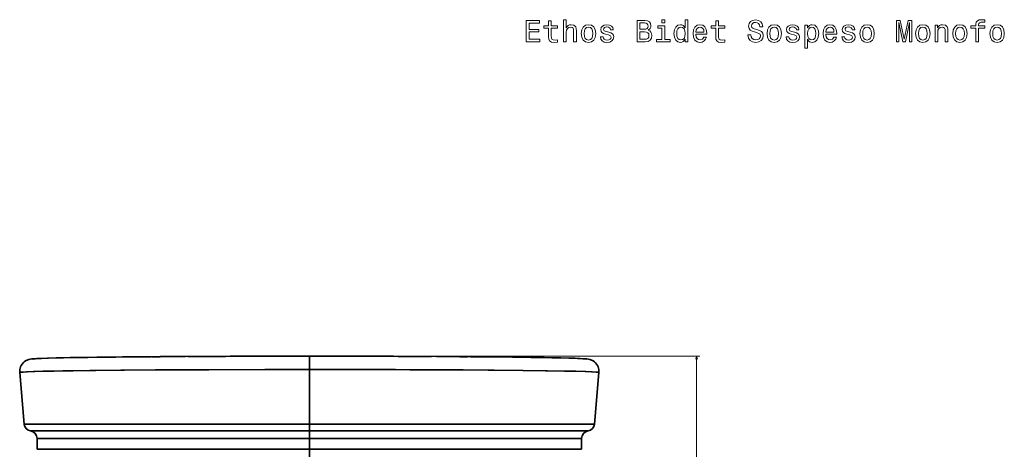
# Model space of a CAD drawing. Extents: x 405 to 1701, y 24 to 1432.
# Tile 5 of 7: x 405 to 1049, y 1151 to 1432. Entities that reach past the tile are written whole.
import ezdxf

# ---------------------------------------------------------------- set-up
doc = ezdxf.new("R2010")
doc.units = 0

msp = doc.modelspace()

# ---------------------------------------------------------------- linework, layer by layer
at = {"color": 7, "lineweight": 35, "ltscale": 0.217422}
msp.add_line((594.51, 1203.3), (594.51, 1212), dxfattribs=at)
msp.add_line((594.51, 1203.3), (594.51, 1212), dxfattribs=at)
at = {"color": 8, "lineweight": 13}
for p, q in [((596.51, 1212), (849.74, 1212)), ((847.74, 927.63), (847.74, 1212))]:
    msp.add_line(p, q, dxfattribs=at)
at = {"color": 7, "lineweight": 35}
for p, q in [((408.12, 1167.64), (405.17, 1201.35)), ((594.51, 1167.64), (594.51, 1203.3)), ((594.51, 1167.64), (594.51, 1203.3)), ((780.91, 1167.64), (783.85, 1201.35)), ((408.12, 1167.64), (594.51, 1167.64)), ((408.12, 1167.64), (594.51, 1167.64)), ((594.51, 1167.64), (780.91, 1167.64)), ((780.91, 1167.64), (594.51, 1167.64)), ((594.51, 1163.14), (412.31, 1163.14)), ((594.51, 1163.14), (412.31, 1163.14)), ((594.51, 1163.14), (776.72, 1163.14)), ((594.51, 1163.14), (776.72, 1163.14)), ((594.51, 1158.21), (416.52, 1158.21)), ((594.51, 1158.21), (416.52, 1158.21)), ((772.51, 1158.21), (594.51, 1158.21)), ((594.51, 1158.21), (772.5, 1158.21)), ((416.52, 1151.08), (594.51, 1151.08)), ((594.51, 1151.08), (416.52, 1151.08)), ((594.51, 1151.08), (772.51, 1151.08)), ((594.51, 1151.08), (772.51, 1151.08))]:
    msp.add_line(p, q, dxfattribs=at)
at = {"color": 7, "lineweight": 35, "ltscale": 0.342331}
msp.add_line((594.51, 1203.3), (594.51, 1189.61), dxfattribs=at)
msp.add_line((594.51, 1203.3), (594.51, 1189.61), dxfattribs=at)
at = {"color": 7, "lineweight": 35, "ltscale": 0.112531}
msp.add_line((594.51, 1163.14), (594.51, 1167.64), dxfattribs=at)
msp.add_line((594.51, 1163.14), (594.51, 1167.64), dxfattribs=at)
at = {"color": 7, "lineweight": 35, "ltscale": 0.123428}
msp.add_line((594.51, 1158.21), (594.51, 1163.14), dxfattribs=at)
msp.add_line((594.51, 1158.21), (594.51, 1163.14), dxfattribs=at)
at = {"color": 7, "lineweight": 35, "ltscale": 0.178082}
for p, q in [((416.52, 1151.08), (416.52, 1158.21)), ((594.51, 1158.21), (594.51, 1151.08)), ((594.51, 1151.08), (594.51, 1158.21)), ((772.51, 1151.08), (772.51, 1158.21))]:
    msp.add_line(p, q, dxfattribs=at)
at = {"color": 7, "lineweight": 35, "ltscale": 0.125}
msp.add_line((594.51, 1146.08), (594.51, 1151.08), dxfattribs=at)
msp.add_line((594.51, 1146.08), (594.51, 1151.08), dxfattribs=at)
at = {"color": 7, "lineweight": 13}
for points in [[(736.35, 1417.65), (745.22, 1417.65), (745.22, 1419.35), (738.2, 1419.35), (738.2, 1424.09), (744.46, 1424.09), (744.46, 1425.76), (738.2, 1425.76), (738.2, 1429.96), (745.06, 1429.96), (745.06, 1431.65), (736.35, 1431.65)], [(750.93, 1426.61), (750.93, 1421.18), (751.05, 1419.43), (751.62, 1418.22), (752.75, 1417.51), (754.66, 1417.27), (756.76, 1417.37), (756.76, 1418.9), (755.23, 1418.78), (753.84, 1418.94), (753.09, 1419.45), (752.77, 1420.3), (752.71, 1421.49), (752.71, 1426.61), (756.76, 1426.61), (756.76, 1428.12), (752.71, 1428.12), (752.71, 1431.29), (750.93, 1431.29), (750.93, 1428.12), (747.86, 1428.12), (747.86, 1426.61)], [(760.69, 1417.65), (762.47, 1417.65), (762.47, 1423.91), (762.65, 1425.34), (763.24, 1426.39), (764.14, 1427.03), (765.35, 1427.28), (766.32, 1427.07), (766.93, 1426.53), (767.23, 1425.62), (767.33, 1424.41), (767.33, 1417.65), (769.11, 1417.65), (769.11, 1424.77), (769.03, 1426.21), (768.66, 1427.4), (767.47, 1428.49), (765.62, 1428.87), (764.61, 1428.73), (763.74, 1428.35), (763.01, 1427.74), (762.47, 1426.91), (762.47, 1432.14), (760.69, 1432.14)], [(815.97, 1425.22), (817.38, 1426.39), (817.74, 1427.18), (817.86, 1428.14), (817.6, 1429.66), (816.82, 1430.75), (815.55, 1431.41), (813.77, 1431.65), (808.79, 1431.65), (808.79, 1417.65), (814.05, 1417.65), (815.93, 1417.94), (817.32, 1418.76), (818.19, 1420.07), (818.49, 1421.85), (818.31, 1423.04), (817.82, 1424.03), (817.04, 1424.75)], [(813.39, 1425.84), (810.64, 1425.84), (810.64, 1429.98), (813.55, 1429.98), (814.64, 1429.86), (815.4, 1429.5), (815.87, 1428.87), (816.03, 1427.94), (815.85, 1427.01), (815.36, 1426.37), (814.54, 1425.96)], [(826.9, 1432.14), (825.03, 1432.14), (825.03, 1430.12), (826.9, 1430.12)], [(840.22, 1419.33), (840.22, 1417.65), (841.99, 1417.65), (841.99, 1432.14), (840.24, 1432.14), (840.24, 1426.83), (838.89, 1428.37), (838.06, 1428.73), (837.11, 1428.87), (835.4, 1428.47), (834.06, 1427.34), (833.2, 1425.52), (832.89, 1423.08), (833.2, 1420.64), (834.06, 1418.8), (835.4, 1417.65), (837.11, 1417.27), (838.06, 1417.41), (838.91, 1417.77)], [(860.23, 1426.61), (860.23, 1421.18), (860.35, 1419.43), (860.91, 1418.22), (862.04, 1417.51), (863.96, 1417.27), (866.06, 1417.37), (866.06, 1418.9), (864.52, 1418.78), (863.13, 1418.94), (862.39, 1419.45), (862.06, 1420.3), (862, 1421.49), (862, 1426.61), (866.06, 1426.61), (866.06, 1428.12), (862, 1428.12), (862, 1431.29), (860.23, 1431.29), (860.23, 1428.12), (857.16, 1428.12), (857.16, 1426.61)], [(883.12, 1422.27), (881.29, 1422.27), (881.69, 1420.13), (882.7, 1418.56), (884.25, 1417.61), (886.35, 1417.27), (888.43, 1417.59), (889.98, 1418.48), (890.97, 1419.87), (891.33, 1421.71), (891.03, 1423.36), (890.18, 1424.43), (888.81, 1425.14), (886.98, 1425.66), (885.4, 1426.05), (884.38, 1426.49), (883.79, 1427.13), (883.61, 1428.14), (883.79, 1429.05), (884.31, 1429.74), (885.12, 1430.2), (886.23, 1430.36), (887.36, 1430.16), (888.25, 1429.62), (888.83, 1428.71), (889.12, 1427.48), (890.95, 1427.48), (890.95, 1427.52), (890.63, 1429.41), (889.68, 1430.83), (888.19, 1431.71), (886.17, 1432.02), (884.35, 1431.71), (882.94, 1430.87), (882.03, 1429.56), (881.71, 1427.86), (881.97, 1426.35), (882.74, 1425.32), (883.95, 1424.63), (885.61, 1424.11), (887.24, 1423.64), (888.47, 1423.2), (889.22, 1422.56), (889.48, 1421.51), (889.24, 1420.44), (888.61, 1419.63), (887.66, 1419.13), (886.43, 1418.96), (885.06, 1419.19), (884.01, 1419.83), (883.35, 1420.88)], [(978.42, 1417.65), (979.97, 1417.65), (979.97, 1430.36), (982.6, 1417.65), (984.33, 1417.65), (986.93, 1430.36), (986.93, 1417.65), (988.51, 1417.65), (988.51, 1431.65), (986.05, 1431.65), (983.46, 1419.31), (980.9, 1431.65), (978.42, 1431.65)], [(1030.33, 1426.61), (1030.33, 1417.65), (1032.1, 1417.65), (1032.1, 1426.61), (1036.14, 1426.61), (1036.14, 1428.12), (1032.1, 1428.12), (1032.1, 1428.79), (1032.24, 1429.6), (1032.71, 1430.14), (1033.49, 1430.46), (1034.62, 1430.58), (1036.14, 1430.5), (1036.14, 1432.04), (1034.22, 1432.14), (1032.48, 1431.96), (1031.27, 1431.41), (1030.55, 1430.46), (1030.33, 1429.11), (1030.33, 1428.12), (1027.08, 1428.12), (1027.08, 1426.61)], [(772.31, 1423.06), (772.64, 1420.6), (773.57, 1418.78), (775.04, 1417.65), (777.01, 1417.27), (778.97, 1417.65), (780.44, 1418.76), (781.37, 1420.58), (781.72, 1423.06), (781.37, 1425.52), (780.44, 1427.36), (778.97, 1428.47), (777.01, 1428.87), (775.04, 1428.47), (773.57, 1427.34), (772.64, 1425.52)], [(774.13, 1423.08), (774.31, 1424.9), (774.88, 1426.21), (775.78, 1427.01), (777.01, 1427.3), (778.23, 1427.01), (779.13, 1426.23), (779.7, 1424.9), (779.9, 1423.08), (779.7, 1421.24), (779.13, 1419.91), (778.23, 1419.11), (777.01, 1418.84), (775.78, 1419.11), (774.88, 1419.91), (774.31, 1421.24)], [(790.29, 1423.97), (788.57, 1424.37), (787.3, 1424.84), (786.88, 1425.78), (787, 1426.45), (787.42, 1426.93), (788.11, 1427.24), (789.1, 1427.36), (790.05, 1427.24), (790.79, 1426.87), (791.28, 1426.33), (791.48, 1425.6), (793.21, 1425.6), (793.21, 1425.64), (792.91, 1426.95), (792.08, 1427.98), (790.79, 1428.63), (789.1, 1428.87), (787.38, 1428.63), (786.13, 1427.96), (785.35, 1426.97), (785.1, 1425.72), (785.29, 1424.51), (785.85, 1423.67), (786.78, 1423.06), (788.13, 1422.64), (790.11, 1422.15), (791.32, 1421.65), (791.64, 1421.24), (791.76, 1420.64), (791.58, 1419.89), (791.1, 1419.33), (790.31, 1418.96), (789.26, 1418.84), (788.15, 1418.96), (787.34, 1419.39), (786.8, 1420.07), (786.58, 1421.02), (784.86, 1421.02), (785.14, 1419.41), (785.97, 1418.24), (787.28, 1417.53), (789.1, 1417.27), (790.99, 1417.53), (792.39, 1418.24), (793.23, 1419.37), (793.54, 1420.84), (793.31, 1422.11), (792.69, 1422.98), (791.66, 1423.54)], [(813.83, 1419.33), (810.64, 1419.33), (810.64, 1424.15), (813.65, 1424.15), (814.92, 1424.01), (815.83, 1423.58), (816.37, 1422.86), (816.55, 1421.81), (816.37, 1420.7), (815.87, 1419.93), (815.02, 1419.47)], [(826.84, 1419.15), (826.84, 1428.12), (822.28, 1428.12), (822.28, 1426.61), (825.07, 1426.61), (825.07, 1419.15), (821.44, 1419.15), (821.44, 1417.65), (830.51, 1417.65), (830.51, 1419.15)], [(837.41, 1427.28), (838.58, 1426.99), (839.47, 1426.21), (839.99, 1424.9), (840.2, 1423.08), (839.99, 1421.24), (839.47, 1419.93), (838.58, 1419.13), (837.41, 1418.86), (836.3, 1419.13), (835.46, 1419.93), (834.89, 1421.26), (834.71, 1423.08), (834.89, 1424.88), (835.46, 1426.19), (836.3, 1426.99)], [(847.26, 1422.56), (854.36, 1422.56), (854.38, 1423.38), (854.06, 1425.7), (853.17, 1427.44), (851.76, 1428.49), (849.88, 1428.87), (848.04, 1428.47), (846.63, 1427.34), (845.72, 1425.5), (845.4, 1423.08), (845.7, 1420.6), (846.61, 1418.78), (848, 1417.65), (849.82, 1417.27), (851.39, 1417.53), (852.68, 1418.22), (853.63, 1419.31), (854.18, 1420.76), (852.42, 1420.76), (852.06, 1419.95), (851.53, 1419.35), (850.04, 1418.86), (848.89, 1419.09), (848.02, 1419.79), (847.46, 1420.94), (847.26, 1422.5)], [(847.26, 1424.05), (847.48, 1425.44), (848.02, 1426.47), (848.85, 1427.09), (849.94, 1427.32), (851.01, 1427.09), (851.84, 1426.47), (852.34, 1425.44), (852.52, 1424.05)], [(893.76, 1423.06), (894.08, 1420.6), (895.01, 1418.78), (896.48, 1417.65), (898.46, 1417.27), (900.41, 1417.65), (901.89, 1418.76), (902.81, 1420.58), (903.16, 1423.06), (902.81, 1425.52), (901.89, 1427.36), (900.41, 1428.47), (898.46, 1428.87), (896.48, 1428.47), (895.01, 1427.34), (894.08, 1425.52)], [(895.57, 1423.08), (895.75, 1424.9), (896.32, 1426.21), (897.23, 1427.01), (898.46, 1427.3), (899.67, 1427.01), (900.57, 1426.23), (901.14, 1424.9), (901.34, 1423.08), (901.14, 1421.24), (900.57, 1419.91), (899.67, 1419.11), (898.46, 1418.84), (897.23, 1419.11), (896.32, 1419.91), (895.75, 1421.24)], [(911.73, 1423.97), (910.01, 1424.37), (908.74, 1424.84), (908.32, 1425.78), (908.44, 1426.45), (908.86, 1426.93), (909.55, 1427.24), (910.54, 1427.36), (911.49, 1427.24), (912.23, 1426.87), (912.72, 1426.33), (912.92, 1425.6), (914.65, 1425.6), (914.65, 1425.64), (914.35, 1426.95), (913.52, 1427.98), (912.23, 1428.63), (910.54, 1428.87), (908.82, 1428.63), (907.57, 1427.96), (906.79, 1426.97), (906.55, 1425.72), (906.73, 1424.51), (907.29, 1423.67), (908.22, 1423.06), (909.57, 1422.64), (911.55, 1422.15), (912.76, 1421.65), (913.08, 1421.24), (913.2, 1420.64), (913.02, 1419.89), (912.54, 1419.33), (911.75, 1418.96), (910.7, 1418.84), (909.59, 1418.96), (908.78, 1419.39), (908.24, 1420.07), (908.02, 1421.02), (906.3, 1421.02), (906.59, 1419.41), (907.41, 1418.24), (908.72, 1417.53), (910.54, 1417.27), (912.44, 1417.53), (913.83, 1418.24), (914.67, 1419.37), (914.98, 1420.84), (914.76, 1422.11), (914.13, 1422.98), (913.1, 1423.54)], [(920.24, 1426.81), (920.24, 1428.49), (918.47, 1428.49), (918.47, 1413.46), (920.24, 1413.46), (920.24, 1419.31), (920.87, 1418.36), (921.57, 1417.73), (923.35, 1417.27), (925.04, 1417.65), (926.38, 1418.8), (927.24, 1420.62), (927.57, 1423.08), (927.24, 1425.52), (926.38, 1427.34), (925.04, 1428.47), (923.35, 1428.87), (922.38, 1428.75), (921.55, 1428.37), (920.85, 1427.72)], [(923.05, 1418.86), (921.86, 1419.13), (920.99, 1419.93), (920.44, 1421.24), (920.26, 1423.08), (920.44, 1424.9), (920.99, 1426.21), (921.86, 1426.99), (923.05, 1427.28), (924.14, 1426.99), (925, 1426.19), (925.55, 1424.88), (925.75, 1423.08), (925.55, 1421.26), (925, 1419.93), (924.14, 1419.13)], [(932.27, 1422.56), (939.37, 1422.56), (939.39, 1423.38), (939.06, 1425.7), (938.18, 1427.44), (936.76, 1428.49), (934.89, 1428.87), (933.05, 1428.47), (931.64, 1427.34), (930.73, 1425.5), (930.41, 1423.08), (930.71, 1420.6), (931.62, 1418.78), (933.01, 1417.65), (934.83, 1417.27), (936.4, 1417.53), (937.69, 1418.22), (938.64, 1419.31), (939.18, 1420.76), (937.43, 1420.76), (937.07, 1419.95), (936.54, 1419.35), (935.05, 1418.86), (933.9, 1419.09), (933.03, 1419.79), (932.47, 1420.94), (932.27, 1422.5)], [(932.27, 1424.05), (932.49, 1425.44), (933.03, 1426.47), (933.86, 1427.09), (934.95, 1427.32), (936.02, 1427.09), (936.84, 1426.47), (937.35, 1425.44), (937.53, 1424.05)], [(948.16, 1423.97), (946.45, 1424.37), (945.18, 1424.84), (944.75, 1425.78), (944.87, 1426.45), (945.3, 1426.93), (945.98, 1427.24), (946.97, 1427.36), (947.92, 1427.24), (948.67, 1426.87), (949.15, 1426.33), (949.35, 1425.6), (951.09, 1425.6), (951.09, 1425.64), (950.78, 1426.95), (949.96, 1427.98), (948.67, 1428.63), (946.97, 1428.87), (945.26, 1428.63), (944.01, 1427.96), (943.22, 1426.97), (942.98, 1425.72), (943.16, 1424.51), (943.72, 1423.67), (944.65, 1423.06), (946, 1422.64), (947.98, 1422.15), (949.19, 1421.65), (949.51, 1421.24), (949.63, 1420.64), (949.45, 1419.89), (948.97, 1419.33), (948.18, 1418.96), (947.13, 1418.84), (946.02, 1418.96), (945.22, 1419.39), (944.67, 1420.07), (944.45, 1421.02), (942.74, 1421.02), (943.02, 1419.41), (943.84, 1418.24), (945.16, 1417.53), (946.97, 1417.27), (948.87, 1417.53), (950.26, 1418.24), (951.11, 1419.37), (951.41, 1420.84), (951.19, 1422.11), (950.56, 1422.98), (949.53, 1423.54)], [(954.48, 1423.06), (954.8, 1420.6), (955.73, 1418.78), (957.2, 1417.65), (959.18, 1417.27), (961.13, 1417.65), (962.61, 1418.76), (963.53, 1420.58), (963.88, 1423.06), (963.53, 1425.52), (962.61, 1427.36), (961.13, 1428.47), (959.18, 1428.87), (957.2, 1428.47), (955.73, 1427.34), (954.8, 1425.52)], [(956.29, 1423.08), (956.47, 1424.9), (957.04, 1426.21), (957.95, 1427.01), (959.18, 1427.3), (960.39, 1427.01), (961.29, 1426.23), (961.86, 1424.9), (962.06, 1423.08), (961.86, 1421.24), (961.29, 1419.91), (960.39, 1419.11), (959.18, 1418.84), (957.95, 1419.11), (957.04, 1419.91), (956.47, 1421.24)], [(990.91, 1423.06), (991.23, 1420.6), (992.16, 1418.78), (993.63, 1417.65), (995.61, 1417.27), (997.57, 1417.65), (999.04, 1418.76), (999.97, 1420.58), (1000.31, 1423.06), (999.97, 1425.52), (999.04, 1427.36), (997.57, 1428.47), (995.61, 1428.87), (993.63, 1428.47), (992.16, 1427.34), (991.23, 1425.52)], [(992.72, 1423.08), (992.91, 1424.9), (993.47, 1426.21), (994.38, 1427.01), (995.61, 1427.3), (996.82, 1427.01), (997.73, 1426.23), (998.29, 1424.9), (998.49, 1423.08), (998.29, 1421.24), (997.73, 1419.91), (996.82, 1419.11), (995.61, 1418.84), (994.38, 1419.11), (993.47, 1419.91), (992.91, 1421.24)], [(1003.58, 1417.65), (1005.35, 1417.65), (1005.35, 1423.91), (1005.53, 1425.34), (1006.12, 1426.39), (1007.03, 1427.03), (1008.24, 1427.28), (1009.2, 1427.07), (1009.81, 1426.53), (1010.11, 1425.62), (1010.21, 1424.41), (1010.21, 1417.65), (1011.99, 1417.65), (1011.99, 1424.77), (1011.91, 1426.21), (1011.55, 1427.4), (1010.35, 1428.49), (1008.5, 1428.87), (1007.47, 1428.73), (1006.6, 1428.35), (1005.86, 1427.7), (1005.27, 1426.83), (1005.27, 1428.49), (1003.58, 1428.49)], [(1015.2, 1423.06), (1015.52, 1420.6), (1016.45, 1418.78), (1017.92, 1417.65), (1019.9, 1417.27), (1021.85, 1417.65), (1023.33, 1418.76), (1024.25, 1420.58), (1024.6, 1423.06), (1024.25, 1425.52), (1023.33, 1427.36), (1021.85, 1428.47), (1019.9, 1428.87), (1017.92, 1428.47), (1016.45, 1427.34), (1015.52, 1425.52)], [(1017.01, 1423.08), (1017.19, 1424.9), (1017.76, 1426.21), (1018.67, 1427.01), (1019.9, 1427.3), (1021.11, 1427.01), (1022.01, 1426.23), (1022.58, 1424.9), (1022.78, 1423.08), (1022.58, 1421.24), (1022.01, 1419.91), (1021.11, 1419.11), (1019.9, 1418.84), (1018.67, 1419.11), (1017.76, 1419.91), (1017.19, 1421.24)], [(1039.48, 1423.06), (1039.81, 1420.6), (1040.74, 1418.78), (1042.21, 1417.65), (1044.18, 1417.27), (1046.14, 1417.65), (1047.61, 1418.76), (1048.54, 1420.58), (1048.89, 1423.06), (1048.54, 1425.52), (1047.61, 1427.36), (1046.14, 1428.47), (1044.18, 1428.87), (1042.21, 1428.47), (1040.74, 1427.34), (1039.81, 1425.52)], [(1041.3, 1423.08), (1041.48, 1424.9), (1042.05, 1426.21), (1042.95, 1427.01), (1044.18, 1427.3), (1045.4, 1427.01), (1046.3, 1426.23), (1046.87, 1424.9), (1047.07, 1423.08), (1046.87, 1421.24), (1046.3, 1419.91), (1045.4, 1419.11), (1044.18, 1418.84), (1042.95, 1419.11), (1042.05, 1419.91), (1041.48, 1421.24)]]:
    msp.add_lwpolyline(points, close=True, dxfattribs=at)
at = {"color": 7, "lineweight": 35}
for points in [[(405.17, 1201.35), (405.14, 1202.29), (405.22, 1203.23), (405.41, 1204.14), (405.7, 1205.02), (406.1, 1205.86), (406.66, 1206.75), (407.34, 1207.57), (408.11, 1208.29), (408.96, 1208.9), (409.46, 1209.18), (409.97, 1209.42), (410.52, 1209.64), (411.08, 1209.82), (411.96, 1210.03), (413.01, 1210.18), (414.84, 1210.34), (418.22, 1210.52), (423.95, 1210.72), (433.83, 1210.96), (449.71, 1211.23), (473.73, 1211.51), (505.59, 1211.75), (545.4, 1211.93), (591.73, 1212), (594.51, 1212)], [(413.23, 1210.12), (413.48, 1210.17), (414.4, 1210.28), (416.44, 1210.42), (419.43, 1210.56), (423.68, 1210.71), (429.03, 1210.85), (438.04, 1211.04), (449.04, 1211.22), (468.09, 1211.45), (490.97, 1211.65)], [(490.97, 1211.65), (472.37, 1211.49), (455.52, 1211.3), (440.88, 1211.09), (428.91, 1210.85), (423.24, 1210.69), (418.76, 1210.53), (415.55, 1210.37), (414.44, 1210.29), (413.67, 1210.2), (413.23, 1210.12)], [(514.91, 1211.8), (547.99, 1211.93), (594.51, 1212)], [(594.51, 1212), (639.6, 1211.94), (674.29, 1211.8)], [(783.85, 1201.35), (783.88, 1202.29), (783.8, 1203.23), (783.61, 1204.14), (783.32, 1205.02), (782.92, 1205.86), (782.36, 1206.75), (781.68, 1207.57), (780.91, 1208.29), (780.06, 1208.9), (779.56, 1209.18), (779.05, 1209.42), (778.5, 1209.64), (777.94, 1209.82), (777.07, 1210.03), (776.01, 1210.18), (774.18, 1210.34), (770.8, 1210.52), (765.07, 1210.72), (755.19, 1210.96), (739.31, 1211.23), (715.29, 1211.51), (683.43, 1211.75), (643.62, 1211.93), (597.29, 1212), (594.51, 1212)], [(699.93, 1211.64), (712.99, 1211.53), (735.5, 1211.28), (753.1, 1211), (764.23, 1210.74), (768.4, 1210.61), (771.66, 1210.47), (774.56, 1210.29), (775.4, 1210.19), (775.79, 1210.12)], [(699.93, 1211.64), (718.26, 1211.48), (734.83, 1211.29), (747.95, 1211.09), (758.91, 1210.87), (765.02, 1210.72), (769.84, 1210.55), (773.3, 1210.38), (774.5, 1210.29), (775.33, 1210.2), (775.79, 1210.12)], [(594.51, 1203.3), (565.43, 1203.28), (528.72, 1203.18), (493.98, 1203.01), (473.56, 1202.86), (454.88, 1202.68), (440.2, 1202.49), (427.62, 1202.28), (420.19, 1202.12), (414.13, 1201.95), (409.55, 1201.77), (406.56, 1201.59), (405.69, 1201.5), (405.32, 1201.44), (405.22, 1201.4), (405.18, 1201.38), (405.17, 1201.37), (405.17, 1201.36), (405.17, 1201.35)], [(594.51, 1203.3), (566.91, 1203.28), (527.17, 1203.18), (504.87, 1203.07), (471.32, 1202.84), (451.06, 1202.63), (433.43, 1202.38), (422.58, 1202.17), (415.02, 1201.98), (410.13, 1201.8), (407.45, 1201.66), (405.86, 1201.52), (405.41, 1201.45), (405.24, 1201.41), (405.19, 1201.39), (405.17, 1201.37), (405.17, 1201.36), (405.17, 1201.35)], [(783.85, 1201.35), (783.85, 1201.36), (783.85, 1201.37), (783.83, 1201.39), (783.77, 1201.41), (783.61, 1201.45), (783.06, 1201.53), (782.09, 1201.62), (779, 1201.8), (775.38, 1201.93), (766.42, 1202.18), (750.26, 1202.47), (734.29, 1202.67), (711.48, 1202.89), (682.42, 1203.08), (650.86, 1203.22), (624.5, 1203.28), (594.51, 1203.3)], [(594.51, 1203.3), (623.6, 1203.28), (660.3, 1203.18), (695.04, 1203.01), (715.46, 1202.86), (734.14, 1202.68), (748.82, 1202.49), (761.4, 1202.28), (768.83, 1202.12), (774.89, 1201.95), (779.47, 1201.77), (782.46, 1201.59), (783.33, 1201.5), (783.7, 1201.44), (783.8, 1201.4), (783.84, 1201.38), (783.85, 1201.37), (783.85, 1201.36), (783.85, 1201.35)]]:
    msp.add_lwpolyline(points, dxfattribs=at)
at = {"color": 8, "lineweight": 13}
msp.add_lwpolyline([(848.26, 1210.07), (847.74, 1212), (847.22, 1210.07)], dxfattribs=at)
at = {"color": 7, "lineweight": 35}
for centre, radius, start, end in [((570.73, -9547.04), 10758.98, 90.304923, 90.422238), ((570.76, -9552.42), 10764.37, 90.304943, 90.421821), ((589.51, -13294.52), 14506.51, 90.09971, 90.293257), ((594.45, -15503.04), 16715.04, 89.999791, 90.088979), ((594.58, -15491.91), 16703.91, 89.907419, 90.000235), ((599.58, -13272.45), 14484.45, 89.704494, 89.900418), ((619.24, -9401.75), 10613.7, 89.574857, 89.684933), ((619.25, -9400.69), 10612.63, 89.574864, 89.684946), ((413.1, 1168.08), 5, 184.99994, 260.90024), ((775.92, 1168.08), 5, 279.09976, 355.00007), ((411.52, 1158.21), 5, 0.00001, 80.89985), ((777.51, 1158.21), 5, 99.10014, 179.99999)]:
    msp.add_arc(centre, radius, start, end, dxfattribs=at)

doc.saveas('drawing.dxf')
